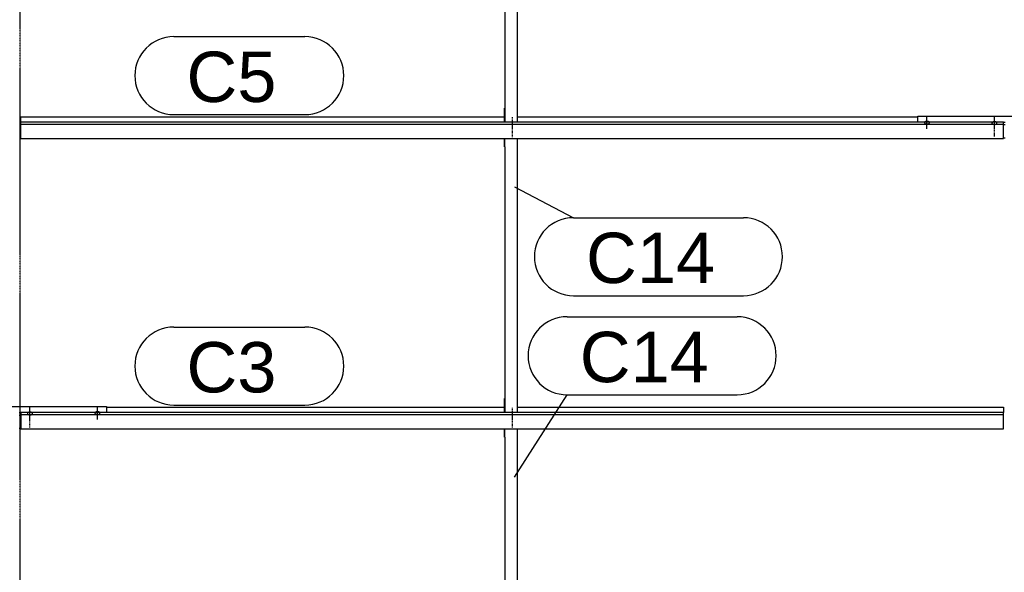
# Model space of a CAD drawing. Header units: millimetres. Extents: x -4888 to 73862, y -29046 to 15504.
# Tile 85 of 111: x 52498 to 56000, y 2781 to 4747. Entities that reach past the tile are written whole.
import ezdxf

# ---------------------------------------------------------------- set-up
doc = ezdxf.new("R2010")
doc.units = ezdxf.units.MM
doc.linetypes.add('DXK_LINE_DOT2', pattern=[3.9198, 1.9599, -1.9599])
doc.linetypes.add('DXK_LINE_DOT3', pattern=[5.9187, 2.979, -0.9799, 0.9799, -0.9799])
doc.styles.add('Arial', font='ARIAL.TTF', dxfattribs={"height": 0.2})

# ---------------------------------------------------------------- blocks, each defined once
blk = doc.blocks.new('Part-1953139-18102 - 1282')
at = {"color": 3, "linetype": 'Continuous'}
for p, q in [((52193, 3349.9), (52193, 3371)), ((52193, 3371), (52807, 3371)), ((52807, 3371), (52807, 3349.9)), ((52497, 3349.2), (52503, 3349.2)), ((52497, 3340.7), (52503, 3340.7)), ((52497, 3294.1), (52503, 3294.1))]:
    blk.add_line(p, q, dxfattribs=at)
blk = doc.blocks.new('GridLine-1953139-4956 - 1282')
at = {"color": 174, "linetype": 'DXK_LINE_DOT3'}
blk.add_line((52500, -1750), (52500, 12340), dxfattribs=at)
blk = doc.blocks.new('Part-1953139-17210 - 1282')
at = {"color": 3, "linetype": 'Continuous'}
for p, q in [((52807, 3368.6), (54222, 3368.6)), ((54269, 3368.6), (55997, 3368.6)), ((55997, 3368.6), (55997, 3349.9)), ((52503, 3349.9), (52503, 3291.7)), ((55997, 3349.9), (52503, 3349.9)), ((52503, 3342.5), (55997, 3342.5)), ((55997, 3291.7), (55997, 3349.9)), ((52503, 3291.7), (55997, 3291.7))]:
    blk.add_line(p, q, dxfattribs=at)
blk = doc.blocks.new('Bolt-1953139-18103 - 1282')
at = {"color": 5, "linetype": 'Continuous'}
for p, q in [((52535, 3326.5), (52535, 3368.9)), ((52526.2, 3347.2), (52526, 3346.7)), ((52526, 3346.7), (52526, 3346.3)), ((52526, 3346.3), (52526, 3345.8)), ((52526, 3345.8), (52526.2, 3345.3)), ((52526.4, 3347.7), (52526.2, 3347.2)), ((52526.2, 3345.3), (52526.4, 3344.9)), ((52526.7, 3348.1), (52526.4, 3347.7)), ((52526.4, 3344.9), (52526.7, 3344.4)), ((52527.1, 3348.5), (52526.7, 3348.1)), ((52526.7, 3344.4), (52527.1, 3344)), ((52527.5, 3348.9), (52527.1, 3348.5)), ((52527.1, 3344), (52527.5, 3343.6)), ((52528, 3349.3), (52527.5, 3348.9)), ((52527.5, 3343.6), (52528, 3343.2)), ((52528.6, 3349.7), (52528, 3349.3)), ((52528, 3343.2), (52528.6, 3342.9)), ((52529.3, 3350), (52528.6, 3349.7)), ((52528.6, 3342.9), (52529.3, 3342.6)), ((52530, 3350.3), (52529.3, 3350)), ((52529.3, 3342.6), (52530, 3342.3)), ((52530.8, 3350.5), (52530, 3350.3)), ((52530, 3342.3), (52530.8, 3342)), ((52531.6, 3350.7), (52530.8, 3350.5)), ((52530.8, 3342), (52531.6, 3341.8)), ((52532.4, 3350.9), (52531.6, 3350.7)), ((52531.6, 3341.8), (52532.4, 3341.7)), ((52533.2, 3351), (52532.4, 3350.9)), ((52532.4, 3341.7), (52533.2, 3341.6)), ((52534.1, 3351), (52533.2, 3351)), ((52533.2, 3341.6), (52534.1, 3341.5)), ((52535, 3351.1), (52534.1, 3351)), ((52534.1, 3341.5), (52535, 3341.5)), ((52535.9, 3351), (52535, 3351.1)), ((52535, 3341.5), (52535.9, 3341.5)), ((52536.8, 3351), (52535.9, 3351)), ((52535.9, 3341.5), (52536.8, 3341.6)), ((52537.6, 3350.9), (52536.8, 3351)), ((52536.8, 3341.6), (52537.6, 3341.7)), ((52538.4, 3350.7), (52537.6, 3350.9)), ((52537.6, 3341.7), (52538.4, 3341.8)), ((52539.2, 3350.5), (52538.4, 3350.7)), ((52538.4, 3341.8), (52539.2, 3342)), ((52540, 3350.3), (52539.2, 3350.5)), ((52539.2, 3342), (52540, 3342.3)), ((52540.7, 3350), (52540, 3350.3)), ((52540, 3342.3), (52540.7, 3342.6)), ((52541.4, 3349.7), (52540.7, 3350)), ((52540.7, 3342.6), (52541.4, 3342.9)), ((52542, 3349.3), (52541.4, 3349.7)), ((52541.4, 3342.9), (52542, 3343.2)), ((52542.5, 3348.9), (52542, 3349.3)), ((52542, 3343.2), (52542.5, 3343.6)), ((52542.9, 3348.5), (52542.5, 3348.9)), ((52542.5, 3343.6), (52542.9, 3344)), ((52543.3, 3348.1), (52542.9, 3348.5)), ((52542.9, 3344), (52543.3, 3344.4)), ((52543.6, 3347.7), (52543.3, 3348.1)), ((52543.3, 3344.4), (52543.6, 3344.9)), ((52543.8, 3347.2), (52543.6, 3347.7)), ((52543.6, 3344.9), (52543.8, 3345.3)), ((52544, 3346.7), (52543.8, 3347.2)), ((52543.8, 3345.3), (52544, 3345.8)), ((52544, 3346.3), (52544, 3346.7)), ((52544, 3345.8), (52544, 3346.3))]:
    blk.add_line(p, q, dxfattribs=at)
blk = doc.blocks.new('Part-1953139-17211 - 1282')
at = {"color": 3, "linetype": 'Continuous'}
for p, q in [((52503, 4382.8), (52503, 4401.5)), ((52503, 4401.5), (54222, 4401.5)), ((52503, 4324.5), (52503, 4382.8)), ((55997, 4382.8), (52503, 4382.8)), ((54269, 4401.5), (55693, 4401.5)), ((55997, 4324.5), (55997, 4382.8)), ((52503, 4375.3), (55997, 4375.3)), ((52503, 4324.5), (55997, 4324.5))]:
    blk.add_line(p, q, dxfattribs=at)
blk = doc.blocks.new('Bolt-1953139-18802 - 1282')
at = {"color": 5, "linetype": 'DXK_LINE_DOT2'}
blk.add_line((54250, 4399.6), (54250, 4357.3), dxfattribs=at)
blk = doc.blocks.new('Bolt-1953139-18104 - 1282')
at = {"color": 5, "linetype": 'DXK_LINE_DOT2'}
blk.add_line((52535, 3296.7), (52535, 3339.1), dxfattribs=at)
blk = doc.blocks.new('Bolt-1953139-18136 - 1282')
at = {"color": 5, "linetype": 'Continuous'}
for p, q in [((55716.2, 4381.4), (55716, 4380.9)), ((55716, 4380.9), (55716, 4380.5)), ((55716, 4380.5), (55716, 4380)), ((55716, 4380), (55716.2, 4379.5)), ((55716.4, 4381.9), (55716.2, 4381.4)), ((55716.2, 4379.5), (55716.4, 4379.1)), ((55716.7, 4382.3), (55716.4, 4381.9)), ((55716.4, 4379.1), (55716.7, 4378.6)), ((55717.1, 4382.7), (55716.7, 4382.3)), ((55716.7, 4378.6), (55717.1, 4378.2)), ((55717.5, 4383.1), (55717.1, 4382.7)), ((55717.1, 4378.2), (55717.5, 4377.8)), ((55718, 4383.5), (55717.5, 4383.1)), ((55717.5, 4377.8), (55718, 4377.4)), ((55718.6, 4383.9), (55718, 4383.5)), ((55718, 4377.4), (55718.6, 4377.1)), ((55719.3, 4384.2), (55718.6, 4383.9)), ((55718.6, 4377.1), (55719.3, 4376.8)), ((55720, 4384.5), (55719.3, 4384.2)), ((55720.8, 4384.7), (55720, 4384.5)), ((55721.6, 4384.9), (55720.8, 4384.7)), ((55722.4, 4385.1), (55721.6, 4384.9)), ((55723.2, 4385.2), (55722.4, 4385.1)), ((55724.1, 4385.2), (55723.2, 4385.2)), ((55725, 4385.3), (55724.1, 4385.2)), ((55725, 4358), (55725, 4400.3)), ((55725.9, 4385.2), (55725, 4385.3)), ((55726.8, 4385.2), (55725.9, 4385.2)), ((55727.6, 4385.1), (55726.8, 4385.2)), ((55728.4, 4384.9), (55727.6, 4385.1)), ((55729.2, 4384.7), (55728.4, 4384.9)), ((55730, 4384.5), (55729.2, 4384.7)), ((55730.7, 4384.2), (55730, 4384.5)), ((55731.4, 4383.9), (55730.7, 4384.2)), ((55730.7, 4376.8), (55731.4, 4377.1)), ((55732, 4383.5), (55731.4, 4383.9)), ((55731.4, 4377.1), (55732, 4377.4)), ((55732.5, 4383.1), (55732, 4383.5)), ((55732, 4377.4), (55732.5, 4377.8)), ((55732.9, 4382.7), (55732.5, 4383.1)), ((55732.5, 4377.8), (55732.9, 4378.2)), ((55733.3, 4382.3), (55732.9, 4382.7)), ((55732.9, 4378.2), (55733.3, 4378.6)), ((55733.6, 4381.9), (55733.3, 4382.3)), ((55733.3, 4378.6), (55733.6, 4379.1)), ((55733.8, 4381.4), (55733.6, 4381.9)), ((55733.6, 4379.1), (55733.8, 4379.5)), ((55734, 4380.9), (55733.8, 4381.4)), ((55733.8, 4379.5), (55734, 4380)), ((55734, 4380.5), (55734, 4380.9)), ((55734, 4380), (55734, 4380.5)), ((55719.3, 4376.8), (55720, 4376.5)), ((55720, 4376.5), (55720.8, 4376.3)), ((55720.8, 4376.3), (55721.6, 4376.1)), ((55721.6, 4376.1), (55722.4, 4375.9)), ((55722.4, 4375.9), (55723.2, 4375.8)), ((55723.2, 4375.8), (55724.1, 4375.7)), ((55724.1, 4375.7), (55725, 4375.7)), ((55725, 4375.7), (55725.9, 4375.7)), ((55725.9, 4375.7), (55726.8, 4375.8)), ((55726.8, 4375.8), (55727.6, 4375.9)), ((55727.6, 4375.9), (55728.4, 4376.1)), ((55728.4, 4376.1), (55729.2, 4376.3)), ((55729.2, 4376.3), (55730, 4376.5)), ((55730, 4376.5), (55730.7, 4376.8))]:
    blk.add_line(p, q, dxfattribs=at)
blk = doc.blocks.new('Bolt-1953139-18107 - 1282')
at = {"color": 5, "linetype": 'Continuous'}
for p, q in [((52775, 3325.1), (52775, 3367.4)), ((52766.2, 3348.6), (52766, 3348.1)), ((52766, 3348.1), (52766, 3347.6)), ((52766, 3347.6), (52766, 3347.2)), ((52766, 3347.2), (52766.2, 3346.7)), ((52766.4, 3349), (52766.2, 3348.6)), ((52766.2, 3346.7), (52766.4, 3346.2)), ((52766.7, 3349.5), (52766.4, 3349)), ((52766.4, 3346.2), (52766.7, 3345.8)), ((52767.1, 3349.9), (52766.7, 3349.5)), ((52766.7, 3345.8), (52767.1, 3345.4)), ((52767.5, 3350.3), (52767.1, 3349.9)), ((52767.1, 3345.4), (52767.5, 3345)), ((52768, 3350.7), (52767.5, 3350.3)), ((52767.5, 3345), (52768, 3344.6)), ((52768.6, 3351), (52768, 3350.7)), ((52768, 3344.6), (52768.6, 3344.2)), ((52769.3, 3351.3), (52768.6, 3351)), ((52768.6, 3344.2), (52769.3, 3343.9)), ((52770, 3351.6), (52769.3, 3351.3)), ((52769.3, 3343.9), (52770, 3343.6)), ((52770.8, 3351.8), (52770, 3351.6)), ((52770, 3343.6), (52770.8, 3343.4)), ((52771.6, 3352), (52770.8, 3351.8)), ((52770.8, 3343.4), (52771.6, 3343.2)), ((52772.4, 3352.2), (52771.6, 3352)), ((52771.6, 3343.2), (52772.4, 3343)), ((52773.2, 3352.3), (52772.4, 3352.2)), ((52772.4, 3343), (52773.2, 3342.9)), ((52774.1, 3352.4), (52773.2, 3352.3)), ((52773.2, 3342.9), (52774.1, 3342.9)), ((52775, 3352.4), (52774.1, 3352.4)), ((52774.1, 3342.9), (52775, 3342.8)), ((52775.9, 3352.4), (52775, 3352.4)), ((52775, 3342.8), (52775.9, 3342.9)), ((52776.8, 3352.3), (52775.9, 3352.4)), ((52775.9, 3342.9), (52776.8, 3342.9)), ((52777.6, 3352.2), (52776.8, 3352.3)), ((52776.8, 3342.9), (52777.6, 3343)), ((52778.4, 3352), (52777.6, 3352.2)), ((52777.6, 3343), (52778.4, 3343.2)), ((52779.2, 3351.8), (52778.4, 3352)), ((52778.4, 3343.2), (52779.2, 3343.4)), ((52780, 3351.6), (52779.2, 3351.8)), ((52779.2, 3343.4), (52780, 3343.6)), ((52780.7, 3351.3), (52780, 3351.6)), ((52780, 3343.6), (52780.7, 3343.9)), ((52781.4, 3351), (52780.7, 3351.3)), ((52780.7, 3343.9), (52781.4, 3344.2)), ((52782, 3350.7), (52781.4, 3351)), ((52781.4, 3344.2), (52782, 3344.6)), ((52782.5, 3350.3), (52782, 3350.7)), ((52782, 3344.6), (52782.5, 3345)), ((52782.9, 3349.9), (52782.5, 3350.3)), ((52782.5, 3345), (52782.9, 3345.4)), ((52783.3, 3349.5), (52782.9, 3349.9)), ((52782.9, 3345.4), (52783.3, 3345.8)), ((52783.6, 3349), (52783.3, 3349.5)), ((52783.3, 3345.8), (52783.6, 3346.2)), ((52783.8, 3348.6), (52783.6, 3349)), ((52783.6, 3346.2), (52783.8, 3346.7)), ((52784, 3348.1), (52783.8, 3348.6)), ((52783.8, 3346.7), (52784, 3347.2)), ((52784, 3347.6), (52784, 3348.1)), ((52784, 3347.2), (52784, 3347.6))]:
    blk.add_line(p, q, dxfattribs=at)
blk = doc.blocks.new('Part-1953139-18130 - 1282')
at = {"color": 3, "linetype": 'Continuous'}
for p, q in [((55693, 4382.8), (55693, 4403.9)), ((55693, 4403.9), (56307, 4403.9)), ((55997, 4382), (56003, 4382)), ((56307, 4403.9), (56307, 4382.8)), ((55997, 4373.5), (56003, 4373.5)), ((55997, 4327), (56003, 4327))]:
    blk.add_line(p, q, dxfattribs=at)
blk = doc.blocks.new('Bolt-1953139-18133 - 1282')
at = {"color": 5, "linetype": 'Continuous'}
for p, q in [((55956.2, 4380.1), (55956, 4379.6)), ((55956, 4379.6), (55956, 4379.1)), ((55956, 4379.1), (55956, 4378.7)), ((55956, 4378.7), (55956.2, 4378.2)), ((55956.4, 4380.5), (55956.2, 4380.1)), ((55956.2, 4378.2), (55956.4, 4377.7)), ((55956.7, 4381), (55956.4, 4380.5)), ((55956.4, 4377.7), (55956.7, 4377.3)), ((55957.1, 4381.4), (55956.7, 4381)), ((55956.7, 4377.3), (55957.1, 4376.9)), ((55957.5, 4381.8), (55957.1, 4381.4)), ((55958, 4382.2), (55957.5, 4381.8)), ((55958.6, 4382.5), (55958, 4382.2)), ((55959.3, 4382.8), (55958.6, 4382.5)), ((55960, 4383.1), (55959.3, 4382.8)), ((55960.8, 4383.3), (55960, 4383.1)), ((55961.6, 4383.6), (55960.8, 4383.3)), ((55962.4, 4383.7), (55961.6, 4383.6)), ((55963.2, 4383.8), (55962.4, 4383.7)), ((55964.1, 4383.9), (55963.2, 4383.8)), ((55965, 4383.9), (55964.1, 4383.9)), ((55965, 4359.4), (55965, 4401.7)), ((55965.9, 4383.9), (55965, 4383.9)), ((55966.8, 4383.8), (55965.9, 4383.9)), ((55967.6, 4383.7), (55966.8, 4383.8)), ((55968.4, 4383.6), (55967.6, 4383.7)), ((55969.2, 4383.3), (55968.4, 4383.6)), ((55970, 4383.1), (55969.2, 4383.3)), ((55970.7, 4382.8), (55970, 4383.1)), ((55971.4, 4382.5), (55970.7, 4382.8)), ((55972, 4382.2), (55971.4, 4382.5)), ((55972.5, 4381.8), (55972, 4382.2)), ((55972.9, 4381.4), (55972.5, 4381.8)), ((55973.3, 4381), (55972.9, 4381.4)), ((55972.9, 4376.9), (55973.3, 4377.3)), ((55973.6, 4380.5), (55973.3, 4381)), ((55973.3, 4377.3), (55973.6, 4377.7)), ((55973.8, 4380.1), (55973.6, 4380.5)), ((55973.6, 4377.7), (55973.8, 4378.2)), ((55974, 4379.6), (55973.8, 4380.1)), ((55973.8, 4378.2), (55974, 4378.7)), ((55974, 4379.1), (55974, 4379.6)), ((55974, 4378.7), (55974, 4379.1)), ((55957.1, 4376.9), (55957.5, 4376.5)), ((55957.5, 4376.5), (55958, 4376.1)), ((55958, 4376.1), (55958.6, 4375.7)), ((55958.6, 4375.7), (55959.3, 4375.4)), ((55959.3, 4375.4), (55960, 4375.1)), ((55960, 4375.1), (55960.8, 4374.9)), ((55960.8, 4374.9), (55961.6, 4374.7)), ((55961.6, 4374.7), (55962.4, 4374.5)), ((55962.4, 4374.5), (55963.2, 4374.4)), ((55963.2, 4374.4), (55964.1, 4374.4)), ((55964.1, 4374.4), (55965, 4374.3)), ((55965, 4374.3), (55965.9, 4374.4)), ((55965.9, 4374.4), (55966.8, 4374.4)), ((55966.8, 4374.4), (55967.6, 4374.5)), ((55967.6, 4374.5), (55968.4, 4374.7)), ((55968.4, 4374.7), (55969.2, 4374.9)), ((55969.2, 4374.9), (55970, 4375.1)), ((55970, 4375.1), (55970.7, 4375.4)), ((55970.7, 4375.4), (55971.4, 4375.7)), ((55971.4, 4375.7), (55972, 4376.1)), ((55972, 4376.1), (55972.5, 4376.5)), ((55972.5, 4376.5), (55972.9, 4376.9))]:
    blk.add_line(p, q, dxfattribs=at)
blk = doc.blocks.new('Bolt-1953139-18134 - 1282')
at = {"color": 5, "linetype": 'DXK_LINE_DOT2'}
blk.add_line((55965, 4329.6), (55965, 4371.9), dxfattribs=at)
blk = doc.blocks.new('Part-1953139-18797 - 1282')
at = {"color": 3, "linetype": 'Continuous'}
for p, q in [((54222, 3262.1), (54222, 3291.7)), ((54224, 3262.1), (54224, 3291.7)), ((54269, 2317.1), (54269, 3291.7)), ((54222, 3262.1), (54224, 3262.1)), ((54224, 3262.1), (54224, 2317.1)), ((54222, 2317.1), (54222, 2366.4)), ((54222, 2366.4), (54224, 2366.4))]:
    blk.add_line(p, q, dxfattribs=at)
blk = doc.blocks.new('Bolt-1953139-18798 - 1282')
at = {"color": 5, "linetype": 'DXK_LINE_DOT2'}
blk.add_line((54250, 3337), (54250, 3294.6), dxfattribs=at)
blk = doc.blocks.new('Bolt-1953139-18799 - 1282')
at = {"color": 5, "linetype": 'DXK_LINE_DOT2'}
blk.add_line((54250, 3366.8), (54250, 3324.4), dxfattribs=at)
blk = doc.blocks.new('Part-1953139-18800 - 1282')
at = {"color": 3, "linetype": 'Continuous'}
for p, q in [((54222, 4295), (54222, 4324.5)), ((54224, 4295), (54224, 4324.5)), ((54269, 3349.9), (54269, 4324.5)), ((54222, 4295), (54224, 4295)), ((54224, 4295), (54224, 3349.9)), ((54222, 3349.9), (54222, 3399.3)), ((54222, 3399.3), (54224, 3399.3))]:
    blk.add_line(p, q, dxfattribs=at)
blk = doc.blocks.new('Bolt-1953139-18801 - 1282')
at = {"color": 5, "linetype": 'DXK_LINE_DOT2'}
blk.add_line((54250, 4369.8), (54250, 4327.5), dxfattribs=at)
blk = doc.blocks.new('Part-1953139-18803 - 1282')
at = {"color": 3, "linetype": 'Continuous'}
for p, q in [((54222, 5099.2), (54222, 5128.8)), ((54224, 5099.2), (54224, 5128.8)), ((54269, 4382.8), (54269, 5128.8)), ((54222, 5099.2), (54224, 5099.2)), ((54224, 5099.2), (54224, 4382.8)), ((54222, 4382.8), (54222, 4432.1)), ((54222, 4432.1), (54224, 4432.1))]:
    blk.add_line(p, q, dxfattribs=at)
blk = doc.blocks.new('Mark-1953139-19746 - 1282')
at = {"color": 136, "linetype": 'Continuous'}
for p, q in [((54257.8, 4152.1), (54467.5, 4042.6)), ((54467.5, 4042.6), (55072.3, 4042.6)), ((54467.5, 3765.1), (55072.3, 3765.1))]:
    blk.add_line(p, q, dxfattribs=at)
for centre, start, end in [((54467.5, 3903.9), 90, 270), ((55072.3, 3903.9), 270, 90)]:
    blk.add_arc(centre, 138.7, start, end, dxfattribs=at)
at = {"color": 0}
blk.add_wipeout([(54971, 3810.1), (54971, 3997.6), (54512.5, 3997.6), (54512.5, 3810.1)], dxfattribs=at)
blk.add_wipeout([(54971, 3810.1), (54971, 3997.6), (54512.5, 3997.6), (54512.5, 3810.1)], dxfattribs=at)
at = {"color": 2, "style": 'Arial'}
blk.add_text('C14', height=179.08, dxfattribs=at).set_placement((54512.5, 3810.1))
blk = doc.blocks.new('Mark-1953139-19378 - 1282')
at = {"color": 136, "linetype": 'Continuous'}
for p, q in [((53046.7, 3653.6), (53512.5, 3653.6)), ((53046.7, 3376.1), (53512.5, 3376.1))]:
    blk.add_line(p, q, dxfattribs=at)
for centre, start, end in [((53046.7, 3514.9), 90, 270), ((53512.5, 3514.9), 270, 90)]:
    blk.add_arc(centre, 138.7, start, end, dxfattribs=at)
at = {"color": 0}
blk.add_wipeout([(53411.3, 3421.1), (53411.3, 3608.6), (53091.7, 3608.6), (53091.7, 3421.1)], dxfattribs=at)
blk.add_wipeout([(53411.3, 3421.1), (53411.3, 3608.6), (53091.7, 3608.6), (53091.7, 3421.1)], dxfattribs=at)
at = {"color": 2, "style": 'Arial'}
blk.add_text('C3', height=179.08, dxfattribs=at).set_placement((53091.7, 3421.1))
blk = doc.blocks.new('Mark-1953139-19379 - 1282')
at = {"color": 136, "linetype": 'Continuous'}
for p, q in [((53046.7, 4686.5), (53512.5, 4686.5)), ((53046.7, 4409), (53512.5, 4409))]:
    blk.add_line(p, q, dxfattribs=at)
for centre, start, end in [((53046.7, 4547.7), 90, 270), ((53512.5, 4547.7), 270, 90)]:
    blk.add_arc(centre, 138.7, start, end, dxfattribs=at)
at = {"color": 0}
blk.add_wipeout([(53411.3, 4454), (53411.3, 4641.5), (53091.7, 4641.5), (53091.7, 4454)], dxfattribs=at)
blk.add_wipeout([(53411.3, 4454), (53411.3, 4641.5), (53091.7, 4641.5), (53091.7, 4454)], dxfattribs=at)
at = {"color": 2, "style": 'Arial'}
blk.add_text('C5', height=179.08, dxfattribs=at).set_placement((53091.7, 4454))
blk = doc.blocks.new('Mark-1953139-19745 - 1282')
at = {"color": 136, "linetype": 'Continuous'}
for p, q in [((54445.3, 3690.1), (55050, 3690.1)), ((54257.8, 3119.3), (54445.3, 3412.6)), ((54445.3, 3412.6), (55050, 3412.6))]:
    blk.add_line(p, q, dxfattribs=at)
for centre, start, end in [((54445.3, 3551.4), 90, 270), ((55050, 3551.4), 270, 90)]:
    blk.add_arc(centre, 138.7, start, end, dxfattribs=at)
at = {"color": 0}
blk.add_wipeout([(54948.8, 3457.6), (54948.8, 3645.1), (54490.3, 3645.1), (54490.3, 3457.6)], dxfattribs=at)
blk.add_wipeout([(54948.8, 3457.6), (54948.8, 3645.1), (54490.3, 3645.1), (54490.3, 3457.6)], dxfattribs=at)
at = {"color": 2, "style": 'Arial'}
blk.add_text('C14', height=179.08, dxfattribs=at).set_placement((54490.3, 3457.6))

msp = doc.modelspace()

# ---------------------------------------------------------------- block references
for name in ['GridLine-1953139-4956 - 1282', 'Part-1953139-18803 - 1282', 'Part-1953139-17211 - 1282', 'Bolt-1953139-18802 - 1282', 'Part-1953139-18130 - 1282', 'Bolt-1953139-18136 - 1282', 'Bolt-1953139-18133 - 1282', 'Bolt-1953139-18801 - 1282', 'Bolt-1953139-18134 - 1282', 'Part-1953139-18800 - 1282', 'Part-1953139-18102 - 1282', 'Part-1953139-17210 - 1282', 'Bolt-1953139-18103 - 1282', 'Bolt-1953139-18107 - 1282', 'Bolt-1953139-18799 - 1282', 'Bolt-1953139-18104 - 1282', 'Bolt-1953139-18798 - 1282', 'Part-1953139-18797 - 1282']:
    msp.add_blockref(name, (0, 0))

# ---------------------------------------------------------------- next in the draw order: block references
for name in ['Mark-1953139-19379 - 1282', 'Mark-1953139-19746 - 1282', 'Mark-1953139-19745 - 1282', 'Mark-1953139-19378 - 1282']:
    msp.add_blockref(name, (0, 0))

doc.saveas('drawing.dxf')
